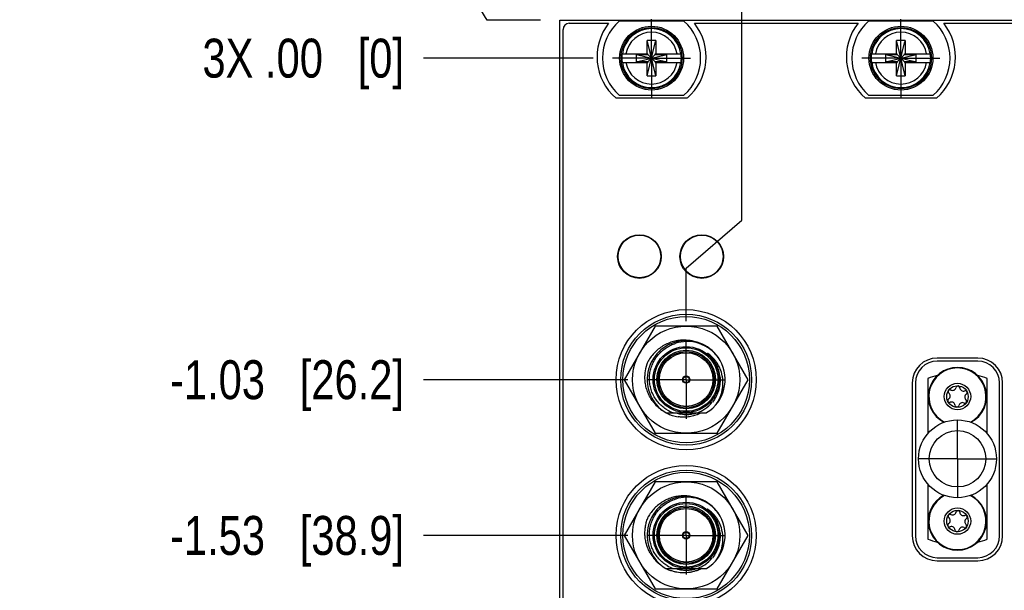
# Model space of a CAD drawing. Header units: inches. Extents: x 0.2 to 16.8, y 0.2 to 10.8.
# Tile 4 of 22: x 3.3 to 6.5, y 6.8 to 8.7. Entities that reach past the tile are written whole.
import ezdxf

# ---------------------------------------------------------------- set-up
doc = ezdxf.new("R2010")
doc.units = ezdxf.units.IN
doc.header["$LTSCALE"] = 0.935
doc.header["$MEASUREMENT"] = 0
doc.linetypes.add('CENTER', pattern=[0.6, 0.375, -0.075, 0.075, -0.075])
doc.layers.get('0').update_dxf_attribs({"linetype": 'CONTINUOUS'})
doc.layers.add('02___PRT_ALL_AXES', color=7, linetype='CONTINUOUS')
doc.layers.add('DIMENSIONS', color=7, linetype='CONTINUOUS')
doc.styles.get("Standard").update_dxf_attribs({"font": 'txt', "width": 0.8})
doc.dimstyles.new('DIMSTYLE_1', dxfattribs={"dimtxt": 0.125, "dimasz": 0.18, "dimexe": 0.125, "dimexo": 0.0625, "dimgap": 0.09, "dimtad": 0, "dimtih": 1, "dimtoh": 1, "dimzin": 4, "dimdsep": 46, "dimtxsty": 'STANDARD', "dimblk": '_FILLED', "dimblk1": '_FILLED', "dimblk2": '_FILLED', "dimcen": 0.09, "dimadec": 0, "dimazin": 0, "dimtp": 0.01, "dimtm": 0.01, "dimtfac": 1, "dimtofl": 0, "dimtmove": 0, "dimatfit": 3, "dimldrblk": '_FILLED', "dimfxl": 1, "dimtolj": 1, "dimtzin": 4, "dimarcsym": 0})

# ---------------------------------------------------------------- blocks, each defined once
blk = doc.blocks.new('*D0')
at = {"layer": 'DIMENSIONS', "color": 2, "linetype": 'CONTINUOUS'}
for p, q in [((4.7492, 8.8391), (4.6411, 8.8391)), ((4.8451, 8.6796), (4.7492, 8.8391)), ((5.0161, 8.6796), (4.8451, 8.6796))]:
    blk.add_line(p, q, dxfattribs=at)
at = {"layer": 'DIMENSIONS', "color": 2, "linetype": 'CONTINUOUS', "insert": (4.5786, 8.9016), "char_height": 0.125, "width": 0.925, "attachment_point": 3, "line_spacing_factor": 0.9}
blk.add_mtext('.12{\\Ftxt.shx;\\W1.000000;\\H0.125000; }[3.1]', dxfattribs=at)
blk = doc.blocks.new('_FILLED')
at = {"color": 0, "linetype": 'BYBLOCK'}
blk.add_solid([(0, 0), (-1, 0.174), (-1, -0.174)], dxfattribs=at)
blk = doc.blocks.new('*D1')
at = {"layer": 'DIMENSIONS', "color": 2, "linetype": 'CONTINUOUS'}
blk.add_line((5.185, 8.5576), (4.6411, 8.5576), dxfattribs=at)
at = {"layer": 'DIMENSIONS', "color": 2, "linetype": 'CONTINUOUS', "insert": (4.5786, 8.6201), "char_height": 0.125, "width": 1.025, "attachment_point": 3, "line_spacing_factor": 0.9}
blk.add_mtext('3X .00{\\Ftxt.shx;\\W1.000000;\\H0.125000; }[0]', dxfattribs=at)
blk = doc.blocks.new('*D2')
at = {"layer": 'DIMENSIONS', "color": 2, "linetype": 'CONTINUOUS'}
blk.add_line((5.296, 7.5251), (4.6411, 7.5251), dxfattribs=at)
at = {"layer": 'DIMENSIONS', "color": 2, "linetype": 'CONTINUOUS', "insert": (4.5786, 7.5876), "char_height": 0.125, "width": 1.225, "attachment_point": 3, "line_spacing_factor": 0.9}
blk.add_mtext('-1.03{\\Ftxt.shx;\\W1.000000;\\H0.125000; }[26.2]', dxfattribs=at)
blk = doc.blocks.new('*D3')
at = {"layer": 'DIMENSIONS', "color": 2, "linetype": 'CONTINUOUS'}
blk.add_line((5.296, 7.0251), (4.6411, 7.0251), dxfattribs=at)
at = {"layer": 'DIMENSIONS', "color": 2, "linetype": 'CONTINUOUS', "insert": (4.5786, 7.0876), "char_height": 0.125, "width": 1.225, "attachment_point": 3, "line_spacing_factor": 0.9}
blk.add_mtext('-1.53{\\Ftxt.shx;\\W1.000000;\\H0.125000; }[38.9]', dxfattribs=at)
blk = doc.blocks.new('*D4')
at = {"layer": 'DIMENSIONS', "color": 2, "linetype": 'CONTINUOUS'}
blk.add_line((5.296, 6.5251), (4.6411, 6.5251), dxfattribs=at)
at = {"layer": 'DIMENSIONS', "color": 2, "linetype": 'CONTINUOUS', "insert": (4.5786, 6.5876), "char_height": 0.125, "width": 1.225, "attachment_point": 3, "line_spacing_factor": 0.9}
blk.add_mtext('-2.03{\\Ftxt.shx;\\W1.000000;\\H0.125000; }[51.6]', dxfattribs=at)
blk = doc.blocks.new('*D5')
at = {"layer": 'DIMENSIONS', "color": 2, "linetype": 'CONTINUOUS'}
blk.add_line((5.1838, 6.1702), (4.6411, 6.1702), dxfattribs=at)
at = {"layer": 'DIMENSIONS', "color": 2, "linetype": 'CONTINUOUS', "insert": (4.5786, 6.2327), "char_height": 0.125, "width": 1.225, "attachment_point": 3, "line_spacing_factor": 0.9}
blk.add_mtext('-2.39{\\Ftxt.shx;\\W1.000000;\\H0.125000; }[60.6]', dxfattribs=at)
blk = doc.blocks.new('*D6')
at = {"layer": 'DIMENSIONS', "color": 2, "linetype": 'CONTINUOUS'}
blk.add_line((5.1838, 4.6859), (4.6411, 4.6859), dxfattribs=at)
at = {"layer": 'DIMENSIONS', "color": 2, "linetype": 'CONTINUOUS', "insert": (4.5786, 4.7484), "char_height": 0.125, "width": 1.225, "attachment_point": 3, "line_spacing_factor": 0.9}
blk.add_mtext('-3.87{\\Ftxt.shx;\\W1.000000;\\H0.125000; }[98.3]', dxfattribs=at)
blk = doc.blocks.new('*D7')
at = {"layer": 'DIMENSIONS', "color": 2, "linetype": 'CONTINUOUS'}
blk.add_line((5.185, 3.7366), (4.6411, 3.7366), dxfattribs=at)
at = {"layer": 'DIMENSIONS', "color": 2, "linetype": 'CONTINUOUS', "insert": (4.5786, 3.7991), "char_height": 0.125, "width": 1.625, "attachment_point": 3, "line_spacing_factor": 0.9}
blk.add_mtext('3X -4.82{\\Ftxt.shx;\\W1.000000;\\H0.125000; }[122.5]', dxfattribs=at)
blk = doc.blocks.new('*D16')
at = {"layer": 'DIMENSIONS', "color": 2, "linetype": 'CONTINUOUS'}
for p, q in [((5.6621, 8.0372), (5.6621, 9.1171)), ((5.4836, 7.8832), (5.6621, 8.0372)), ((5.4836, 7.7127), (5.4836, 7.8832))]:
    blk.add_line(p, q, dxfattribs=at)
at = {"layer": 'DIMENSIONS', "color": 2, "linetype": 'CONTINUOUS', "insert": (5.5996, 9.1796), "char_height": 0.125, "width": 1.225, "attachment_point": 1, "rotation": 90, "line_spacing_factor": 0.9}
blk.add_mtext('3X .11{\\Ftxt.shx;\\W1.000000;\\H0.125000; }[2.8]', dxfattribs=at)
blk = doc.blocks.new('*D17')
at = {"layer": 'DIMENSIONS', "color": 2, "linetype": 'CONTINUOUS'}
blk.add_line((7.4666, 8.7421), (7.4666, 9.1171), dxfattribs=at)
at = {"layer": 'DIMENSIONS', "color": 2, "linetype": 'CONTINUOUS', "insert": (7.4041, 9.1796), "char_height": 0.125, "width": 1.125, "attachment_point": 1, "rotation": 90, "line_spacing_factor": 0.9}
blk.add_mtext('2.09{\\Ftxt.shx;\\W1.000000;\\H0.125000; }[53.2]', dxfattribs=at)

msp = doc.modelspace()

# ---------------------------------------------------------------- linework, layer by layer
at = {"color": 6, "linetype": 'CONTINUOUS'}
for p, q in [((5.0786, 4.5437), (5.0786, 8.6796)), ((5.0786, 8.6796), (7.4666, 8.6796)), ((6.4189, 7.5846), (6.2889, 7.5846)), ((6.2189, 7.5146), (6.2189, 7.0236)), ((6.4889, 7.0236), (6.4889, 7.5146)), ((6.2889, 6.9536), (6.4189, 6.9536))]:
    msp.add_line(p, q, dxfattribs=at)
at = {"color": 7, "linetype": 'CONTINUOUS'}
for p, q in [((5.1086, 8.6696), (5.2349, 8.6696)), ((5.4763, 8.6761), (5.2688, 8.6761)), ((5.5103, 8.6696), (6.0349, 8.6696)), ((6.2763, 8.6761), (6.0688, 8.6761)), ((6.3103, 8.6696), (6.8349, 8.6696)), ((5.0886, 4.5796), (5.0886, 8.6496)), ((5.3588, 8.5714), (5.3588, 8.6147)), ((5.3864, 8.6147), (5.3588, 8.6147)), ((5.3588, 8.5005), (5.3856, 8.6115)), ((5.3864, 8.5005), (5.3596, 8.6115)), ((5.3864, 8.6147), (5.3864, 8.5714)), ((6.1588, 8.5714), (6.1588, 8.6147)), ((6.1864, 8.6147), (6.1588, 8.6147)), ((6.1588, 8.5005), (6.1856, 8.6115)), ((6.1864, 8.5005), (6.1596, 8.6115)), ((6.1864, 8.6147), (6.1864, 8.5714)), ((5.278, 8.5714), (5.3609, 8.5714)), ((5.3241, 8.5459), (5.3241, 8.5693)), ((5.3241, 8.5693), (5.4211, 8.5459)), ((5.3241, 8.5693), (5.3609, 8.5693)), ((5.3241, 8.5459), (5.4211, 8.5693)), ((5.3609, 8.5693), (5.3609, 8.5714)), ((5.3609, 8.5459), (5.3843, 8.5693)), ((5.3843, 8.5459), (5.3609, 8.5693)), ((5.3843, 8.5693), (5.3843, 8.5714)), ((5.3843, 8.5714), (5.4672, 8.5714)), ((5.3843, 8.5693), (5.4211, 8.5693)), ((5.4211, 8.5459), (5.4211, 8.5693)), ((6.078, 8.5714), (6.1609, 8.5714)), ((6.1241, 8.5459), (6.1241, 8.5693)), ((6.1241, 8.5459), (6.2211, 8.5693)), ((6.1241, 8.5693), (6.1609, 8.5693)), ((6.1241, 8.5693), (6.2211, 8.5459)), ((6.1609, 8.5693), (6.1609, 8.5714)), ((6.1609, 8.5459), (6.1843, 8.5693)), ((6.1843, 8.5459), (6.1609, 8.5693)), ((6.1843, 8.5693), (6.1843, 8.5714)), ((6.1843, 8.5714), (6.2672, 8.5714)), ((6.1843, 8.5693), (6.2211, 8.5693)), ((6.2211, 8.5459), (6.2211, 8.5693)), ((5.278, 8.5438), (5.3609, 8.5438)), ((5.3609, 8.5459), (5.3241, 8.5459)), ((5.3588, 8.5005), (5.3588, 8.5438)), ((5.3609, 8.5459), (5.3609, 8.5438)), ((5.3843, 8.5459), (5.3843, 8.5438)), ((5.4211, 8.5459), (5.3843, 8.5459)), ((5.3843, 8.5438), (5.4672, 8.5438)), ((5.3864, 8.5438), (5.3864, 8.5005)), ((6.078, 8.5438), (6.1609, 8.5438)), ((6.1609, 8.5459), (6.1241, 8.5459)), ((6.1588, 8.5005), (6.1588, 8.5438)), ((6.1609, 8.5459), (6.1609, 8.5438)), ((6.1843, 8.5459), (6.1843, 8.5438)), ((6.2211, 8.5459), (6.1843, 8.5459)), ((6.1843, 8.5438), (6.2672, 8.5438)), ((6.1864, 8.5438), (6.1864, 8.5005)), ((5.3588, 8.5005), (5.3864, 8.5005)), ((6.1588, 8.5005), (6.1864, 8.5005)), ((5.2688, 8.4391), (5.4763, 8.4391)), ((6.0688, 8.4391), (6.2763, 8.4391)), ((5.4863, 8.4286), (5.2589, 8.4286)), ((6.2863, 8.4286), (6.0589, 8.4286)), ((5.3843, 7.6971), (5.285, 7.5251)), ((5.5829, 7.6971), (5.3843, 7.6971)), ((5.6822, 7.5251), (5.5829, 7.6971)), ((6.4189, 7.5946), (6.2889, 7.5946)), ((5.285, 7.5251), (5.3843, 7.3531)), ((5.5829, 7.3531), (5.6822, 7.5251)), ((6.2589, 7.5291), (6.2589, 7.3523)), ((6.4489, 7.3523), (6.4489, 7.5291)), ((6.2089, 7.5146), (6.2089, 7.0236)), ((6.4989, 7.0236), (6.4989, 7.5146)), ((5.4179, 7.4192), (5.5493, 7.4192)), ((5.3843, 7.3531), (5.5829, 7.3531)), ((5.3843, 7.1971), (5.285, 7.0251)), ((5.5829, 7.1971), (5.3843, 7.1971)), ((5.6822, 7.0251), (5.5829, 7.1971)), ((6.2589, 7.1899), (6.2589, 7.013)), ((6.4489, 7.013), (6.4489, 7.1899)), ((5.285, 7.0251), (5.3843, 6.8531)), ((5.5829, 6.8531), (5.6822, 7.0251)), ((5.4179, 6.9192), (5.5493, 6.9192)), ((6.2889, 6.9436), (6.4189, 6.9436)), ((5.3843, 6.8531), (5.5829, 6.8531))]:
    msp.add_line(p, q, dxfattribs=at)
for centre, radius in [((5.3726, 8.5576), 0.1025), ((5.3726, 8.5576), 0.098), ((6.1726, 8.5576), 0.1025), ((6.1726, 8.5576), 0.098), ((5.3336, 7.9206), 0.07), ((5.5336, 7.9206), 0.07), ((5.4836, 7.5251), 0.225), ((5.4836, 7.5251), 0.203), ((5.4836, 7.5251), 0.172), ((5.4836, 7.5256), 0.106), ((5.4836, 7.5256), 0.09), ((5.4836, 7.5256), 0.012), ((5.4836, 7.5256), 0.01), ((6.3539, 7.4711), 0.0424), ((6.3539, 7.4711), 0.0344), ((6.3539, 7.2711), 0.125), ((6.3539, 7.2711), 0.0905), ((5.4836, 7.0251), 0.225), ((5.4836, 7.0251), 0.203), ((5.4836, 7.0251), 0.172), ((5.4836, 7.0256), 0.106), ((5.4836, 7.0256), 0.09), ((6.3539, 7.0711), 0.0424), ((6.3539, 7.0711), 0.0344), ((5.4836, 7.0256), 0.012), ((5.4836, 7.0256), 0.01)]:
    msp.add_circle(centre, radius, dxfattribs=at)
at = {"color": 6, "linetype": 'CONTINUOUS'}
for centre, radius in [((5.3336, 7.9211), 0.0685), ((5.5336, 7.9211), 0.0685), ((5.4836, 7.5251), 0.21), ((5.4836, 7.0251), 0.21)]:
    msp.add_circle(centre, radius, dxfattribs=at)
at = {"color": 9, "linetype": 'CONTINUOUS'}
for centre, radius in [((5.4836, 7.5256), 0.102), ((5.4836, 7.5256), 0.094), ((5.4836, 7.5256), 0.086), ((5.4836, 7.0256), 0.102), ((5.4836, 7.0256), 0.094), ((5.4836, 7.0256), 0.086)]:
    msp.add_circle(centre, radius, dxfattribs=at)
at = {"color": 7, "linetype": 'CONTINUOUS'}
for centre, radius, start, end in [((5.1086, 8.6496), 0.02, 90, 180), ((5.3726, 8.5616), 0.175, 141.8922, 229.4642), ((5.3726, 8.5576), 0.1575, 131.203, 228.797), ((5.3726, 8.5576), 0.1575, 311.203, 48.797), ((5.3726, 8.5616), 0.175, 310.5358, 38.1078), ((6.1726, 8.5616), 0.175, 141.8922, 229.4642), ((6.1726, 8.5576), 0.1575, 131.203, 228.797), ((6.1726, 8.5576), 0.1575, 311.203, 48.797), ((6.1726, 8.5616), 0.175, 310.5358, 38.1078), ((5.3726, 8.5576), 0.0956, 171.7166, 188.2834), ((5.3726, 8.5576), 0.0956, 351.7166, 8.2834), ((6.1726, 8.5576), 0.0956, 171.7166, 188.2834), ((6.1726, 8.5576), 0.0956, 351.7166, 8.2834), ((5.4836, 7.5256), 0.125, 30.6894, 238.277), ((5.4864, 7.5257), 0.1219, 91.3285, 107.3921), ((5.4863, 7.5247), 0.123, 51.6834, 91.2559), ((5.476, 7.5263), 0.126, 74.7486, 86.371), ((5.4853, 7.5233), 0.1246, 30.7545, 51.7112), ((5.4836, 7.5256), 0.125, 301.723, 29.4676), ((5.4912, 7.5184), 0.1097, 46.2896, 55.5067), ((5.4909, 7.518), 0.1102, 40.2021, 46.298), ((5.4907, 7.5179), 0.1104, 34.4296, 40.1908), ((6.2889, 7.5146), 0.08, 90, 180), ((6.4189, 7.5146), 0.08, 0, 90), ((6.3539, 7.4711), 0.0935, 297.6637, 242.3218), ((6.3539, 7.2711), 0.275, 103.6155, 110.2095), ((6.3539, 7.2711), 0.275, 69.7905, 76.3244), ((6.3301, 7.4866), 0.00591, 63.6642, 229.9244), ((6.338, 7.5025), 0.0118, 243.6642, 349.9244), ((6.3554, 7.4994), 0.00591, 3.6642, 169.9244), ((6.3731, 7.5005), 0.0118, 183.6642, 289.9244), ((6.3792, 7.4839), 0.00591, 303.6642, 109.9244), ((5.4795, 7.5316), 0.128, 214.9221, 216.4217), ((5.478, 7.5302), 0.1259, 216.3601, 235.0656), ((6.3285, 7.4583), 0.00591, 123.6642, 289.9244), ((6.3187, 7.473), 0.0118, 303.6642, 49.9244), ((6.3776, 7.4556), 0.00591, 243.6642, 49.9244), ((6.389, 7.4691), 0.0118, 123.6642, 229.9244), ((5.481, 7.5267), 0.1144, 239.2466, 249.8791), ((5.481, 7.5245), 0.1122, 290.2438, 303.6351), ((5.4815, 7.5237), 0.1112, 303.6314, 320.6824), ((6.3346, 7.4416), 0.0118, 3.6642, 109.9244), ((6.3523, 7.4428), 0.00591, 183.6642, 349.9244), ((6.3697, 7.4397), 0.0118, 63.6642, 169.9244), ((5.4769, 7.5289), 0.1242, 242.676, 246.297), ((5.4767, 7.5284), 0.1237, 246.2989, 252.3139), ((5.4761, 7.5264), 0.1215, 252.2895, 261.265), ((5.4835, 7.5248), 0.1112, 252.8335, 261.3007), ((5.4835, 7.5246), 0.1109, 252.9578, 256.7209), ((5.4834, 7.5243), 0.1106, 256.7246, 258.4102), ((5.4836, 7.5252), 0.1115, 258.3689, 269.7269), ((5.4836, 7.5244), 0.1108, 268.599, 269.6704), ((5.4836, 7.5241), 0.1105, 269.6702, 271.0419), ((5.4836, 7.5247), 0.1111, 269.7264, 278.8396), ((5.4836, 7.5252), 0.1115, 272.0831, 287.5976), ((5.4836, 7.525), 0.1113, 281.7027, 287.4055), ((5.4766, 7.5219), 0.117, 293.0889, 297.7176), ((5.4836, 7.0256), 0.125, 30.6894, 238.277), ((5.4864, 7.0257), 0.1219, 91.3285, 107.3921), ((5.476, 7.0261), 0.1261, 73.2758, 89.7799), ((5.4863, 7.0247), 0.123, 51.6834, 91.2559), ((6.3539, 7.0711), 0.0935, 117.6637, 62.7692), ((5.4912, 7.0184), 0.1097, 46.2896, 55.5067), ((5.4853, 7.0233), 0.1246, 30.7545, 51.7112), ((5.4836, 7.0256), 0.125, 301.723, 29.4676), ((5.4909, 7.018), 0.1102, 40.2021, 46.298), ((5.4907, 7.0179), 0.1104, 34.4296, 40.1908), ((6.3301, 7.0866), 0.00591, 63.6642, 229.9244), ((6.3187, 7.073), 0.0118, 303.6642, 49.9244), ((6.338, 7.1025), 0.0118, 243.6642, 349.9244), ((6.3554, 7.0994), 0.00591, 3.6642, 169.9244), ((6.3731, 7.1005), 0.0118, 183.6642, 289.9244), ((6.3792, 7.0839), 0.00591, 303.6642, 109.9244), ((6.389, 7.0691), 0.0118, 123.6642, 229.9244), ((6.3285, 7.0583), 0.00591, 123.6642, 289.9244), ((6.3346, 7.0416), 0.0118, 3.6642, 109.9244), ((6.3697, 7.0397), 0.0118, 63.6642, 169.9244), ((6.3776, 7.0556), 0.00591, 243.6642, 49.9244), ((6.2889, 7.0236), 0.08, 180, 270), ((6.3539, 7.2711), 0.275, 249.7905, 256.3244), ((6.3523, 7.0428), 0.00591, 183.6642, 349.9244), ((6.3539, 7.2711), 0.275, 283.6155, 290.2095), ((6.4189, 7.0236), 0.08, 270, 360), ((5.4799, 7.0319), 0.1284, 209.2943, 218.4771), ((5.4815, 7.0237), 0.1112, 303.6314, 320.6824), ((5.4772, 7.0295), 0.1248, 242.0312, 246.2472), ((5.481, 7.0267), 0.1144, 239.2466, 249.8791), ((5.4835, 7.0246), 0.111, 251.8385, 256.7363), ((5.4835, 7.025), 0.1113, 252.6945, 255.8517), ((5.4837, 7.0244), 0.1107, 282.3034, 285.5191), ((5.4837, 7.0247), 0.1111, 285.5203, 288.2099), ((5.4763, 7.0225), 0.1177, 290.0106, 298.5933), ((5.481, 7.0245), 0.1122, 290.2438, 303.6351), ((5.4769, 7.0288), 0.1242, 246.2478, 249.3305), ((5.4837, 7.0257), 0.1121, 255.8554, 265.2706), ((5.4837, 7.025), 0.1113, 256.7404, 271.5857), ((5.4836, 7.0255), 0.1118, 266.3292, 275.885), ((5.4837, 7.0239), 0.1103, 271.5966, 274.7867), ((5.4836, 7.0245), 0.1109, 274.7899, 277.9634), ((5.4837, 7.0248), 0.1111, 275.8834, 282.2952), ((5.4834, 7.0256), 0.112, 277.9673, 284.246)]:
    msp.add_arc(centre, radius, start, end, dxfattribs=at)
at = {"color": 9, "linetype": 'CONTINUOUS'}
for centre, radius, start, end in [((5.3726, 8.5576), 0.0947, 8.3637, 171.6363), ((5.3726, 8.5576), 0.0832, 9.5336, 170.4664), ((6.1726, 8.5576), 0.0947, 8.3637, 171.6363), ((6.1726, 8.5576), 0.0832, 9.5336, 170.4664), ((5.3726, 8.5576), 0.0947, 188.3637, 351.6363), ((5.3726, 8.5576), 0.0832, 189.5336, 350.4664), ((6.1726, 8.5576), 0.0947, 188.3637, 351.6363), ((6.1726, 8.5576), 0.0832, 189.5336, 350.4664), ((5.4834, 7.5255), 0.1088, 40.659, 49.9984), ((5.4829, 7.525), 0.1095, 35.8147, 40.6638), ((5.4835, 7.5254), 0.1088, 28.0619, 35.8176), ((5.4847, 7.5261), 0.1074, 27.4099, 28.0447), ((5.4839, 7.5258), 0.1082, 18.3114, 27.3835), ((5.4828, 7.5254), 0.1094, 8.2286, 18.3187), ((6.3539, 7.4711), 0.0917, 296.7943, 243.3842), ((6.3539, 7.0711), 0.0917, 116.7943, 63.3841), ((5.4834, 7.0255), 0.1088, 40.659, 49.9984), ((5.4829, 7.025), 0.1095, 35.8147, 40.6638), ((5.4835, 7.0254), 0.1088, 28.0619, 35.8176), ((5.4847, 7.0261), 0.1074, 27.4099, 28.0447), ((5.4839, 7.0258), 0.1082, 18.3114, 27.3835), ((5.4828, 7.0254), 0.1094, 8.2286, 18.3187)]:
    msp.add_arc(centre, radius, start, end, dxfattribs=at)
at = {"color": 6, "linetype": 'CONTINUOUS'}
for centre, start, end in [((6.2889, 7.5146), 90, 180), ((6.4189, 7.5146), 0, 90), ((6.2889, 7.0236), 180, 270), ((6.4189, 7.0236), 270, 360)]:
    msp.add_arc(centre, 0.07, start, end, dxfattribs=at)
at = {"color": 7, "linetype": 'CONTINUOUS'}
for points, knots in [([(5.484, 7.652), (5.4809, 7.6522), (5.4748, 7.6523), (5.4656, 7.6519), (5.4564, 7.6508), (5.4474, 7.6491), (5.4385, 7.6467), (5.4268, 7.6427), (5.4129, 7.6362), (5.3974, 7.6261), (5.3835, 7.6139), (5.3714, 7.5999), (5.3647, 7.5896), (5.3617, 7.5843)], [0, 0, 0, 0, 0.062527, 0.12505, 0.187575, 0.250101, 0.312627, 0.375152, 0.500124, 0.625068, 0.750051, 0.875123, 1, 1, 1, 1]), ([(5.4225, 7.4284), (5.4177, 7.4312), (5.4084, 7.4377), (5.396, 7.4494), (5.3855, 7.4628), (5.377, 7.4776), (5.3708, 7.4934), (5.367, 7.51), (5.3658, 7.5241), (5.366, 7.5354), (5.3671, 7.5467), (5.37, 7.5606), (5.3758, 7.5766), (5.3838, 7.5916), (5.3938, 7.6053), (5.4057, 7.6175), (5.4192, 7.6279), (5.434, 7.6362), (5.4446, 7.6404), (5.45, 7.6421)], [0, 0, 0, 0, 0.062533, 0.125018, 0.187508, 0.250006, 0.312502, 0.374997, 0.437494, 0.468761, 0.500029, 0.562527, 0.625024, 0.68752, 0.750017, 0.812515, 0.875013, 0.937501, 1, 1, 1, 1]), ([(5.3746, 7.4583), (5.3715, 7.4628), (5.3658, 7.4723), (5.3591, 7.4874), (5.3543, 7.5032), (5.3517, 7.5196), (5.3511, 7.5361), (5.353, 7.558), (5.3575, 7.5741), (5.3617, 7.5843)], [0, 0, 0, 0, 0.12506, 0.25011, 0.375172, 0.500232, 0.625266, 0.750357, 1, 1, 1, 1]), ([(5.5652, 7.5957), (5.5646, 7.5964), (5.5634, 7.5978), (5.5615, 7.5998), (5.5599, 7.6015), (5.5586, 7.6028), (5.5576, 7.6038), (5.5566, 7.6048), (5.5557, 7.6056), (5.5551, 7.6062), (5.5546, 7.6067), (5.5541, 7.6072), (5.5536, 7.6075), (5.5533, 7.6079), (5.553, 7.6081), (5.5528, 7.6083), (5.5525, 7.6086), (5.5523, 7.6088), (5.5521, 7.609), (5.5519, 7.6092), (5.5518, 7.6093), (5.5517, 7.6094), (5.5516, 7.6095), (5.5515, 7.6096), (5.5515, 7.6097), (5.5514, 7.6098), (5.5514, 7.6098), (5.5513, 7.6099), (5.5514, 7.6099), (5.5514, 7.6099), (5.5515, 7.6099), (5.5515, 7.6099), (5.5516, 7.6099), (5.5517, 7.6098), (5.5518, 7.6098), (5.5519, 7.6097), (5.552, 7.6096), (5.5522, 7.6096), (5.5523, 7.6095), (5.5525, 7.6093), (5.5528, 7.6092), (5.5531, 7.609), (5.5532, 7.6089), (5.5533, 7.6088)], [0, 0, 0, 0, 0.125526, 0.25105, 0.376571, 0.439329, 0.502084, 0.564836, 0.62758, 0.658948, 0.690313, 0.721672, 0.753024, 0.768696, 0.784364, 0.800027, 0.815683, 0.831329, 0.846958, 0.854763, 0.862557, 0.870335, 0.878085, 0.881941, 0.885775, 0.889566, 0.893243, 0.896431, 0.897845, 0.899503, 0.901277, 0.903102, 0.906844, 0.910639, 0.914464, 0.922161, 0.929896, 0.937652, 0.945422, 0.953202, 0.968784, 0.984384, 1, 1, 1, 1]), ([(5.5917, 7.5353), (5.5911, 7.5408), (5.589, 7.5518), (5.5843, 7.565), (5.5795, 7.5751), (5.5752, 7.5823), (5.5705, 7.5892), (5.567, 7.5936), (5.5652, 7.5957)], [0, 0, 0, 0, 0.249906, 0.499815, 0.624858, 0.749902, 0.874949, 1, 1, 1, 1]), ([(5.5996, 7.5377), (5.5981, 7.5453), (5.5947, 7.5565), (5.588, 7.5705), (5.584, 7.5771), (5.5818, 7.5803)], [0, 0, 0, 0, 0.499752, 0.749874, 1, 1, 1, 1]), ([(5.5917, 7.5353), (5.5926, 7.528), (5.5927, 7.517), (5.5907, 7.5024), (5.5882, 7.4918), (5.5845, 7.4814), (5.5783, 7.4681), (5.5722, 7.4589), (5.5676, 7.4532)], [0, 0, 0, 0, 0.249759, 0.37494, 0.50003, 0.625082, 0.750147, 1, 1, 1, 1]), ([(5.5795, 7.4454), (5.5841, 7.452), (5.5902, 7.4626), (5.596, 7.4777), (5.5992, 7.4895), (5.6012, 7.5014), (5.602, 7.5136), (5.6015, 7.5257), (5.6004, 7.5337), (5.5996, 7.5377)], [0, 0, 0, 0, 0.249737, 0.374887, 0.499951, 0.624952, 0.749957, 0.874981, 1, 1, 1, 1]), ([(5.5225, 7.4143), (5.5174, 7.4122), (5.5096, 7.4094), (5.4988, 7.407), (5.4879, 7.4052), (5.4741, 7.4045), (5.4631, 7.4054), (5.4576, 7.4062)], [0, 0, 0, 0, 0.249953, 0.375008, 0.500067, 0.75004, 1, 1, 1, 1]), ([(5.4764, 7.1522), (5.4706, 7.1522), (5.459, 7.1515), (5.4446, 7.1486), (5.4335, 7.1451), (5.4227, 7.1409), (5.4096, 7.1342), (5.3952, 7.1243), (5.3822, 7.1125), (5.3709, 7.0992), (5.3646, 7.0893), (5.3617, 7.0843)], [0, 0, 0, 0, 0.124986, 0.249974, 0.312504, 0.375034, 0.500025, 0.625017, 0.750009, 0.875005, 1, 1, 1, 1]), ([(5.4225, 6.9284), (5.4177, 6.9312), (5.4084, 6.9377), (5.396, 6.9494), (5.3855, 6.9628), (5.377, 6.9776), (5.3708, 6.9934), (5.367, 7.01), (5.3658, 7.0241), (5.366, 7.0354), (5.3671, 7.0467), (5.37, 7.0606), (5.3758, 7.0766), (5.3838, 7.0916), (5.3938, 7.1053), (5.4057, 7.1175), (5.4192, 7.1279), (5.434, 7.1362), (5.4446, 7.1404), (5.45, 7.1421)], [0, 0, 0, 0, 0.062533, 0.125018, 0.187508, 0.250006, 0.312502, 0.374997, 0.437494, 0.468761, 0.500029, 0.562527, 0.625024, 0.68752, 0.750017, 0.812515, 0.875013, 0.937501, 1, 1, 1, 1]), ([(5.5652, 7.0957), (5.5646, 7.0964), (5.5634, 7.0978), (5.5615, 7.0998), (5.5599, 7.1015), (5.5586, 7.1028), (5.5576, 7.1038), (5.5566, 7.1048), (5.5557, 7.1056), (5.5551, 7.1062), (5.5546, 7.1067), (5.5541, 7.1072), (5.5536, 7.1075), (5.5533, 7.1079), (5.553, 7.1081), (5.5528, 7.1083), (5.5525, 7.1086), (5.5523, 7.1088), (5.5521, 7.109), (5.5519, 7.1092), (5.5518, 7.1093), (5.5517, 7.1094), (5.5516, 7.1095), (5.5515, 7.1096), (5.5515, 7.1097), (5.5514, 7.1098), (5.5514, 7.1098), (5.5513, 7.1099), (5.5514, 7.1099), (5.5514, 7.1099), (5.5515, 7.1099), (5.5515, 7.1099), (5.5516, 7.1099), (5.5517, 7.1098), (5.5518, 7.1098), (5.5519, 7.1097), (5.552, 7.1096), (5.5522, 7.1096), (5.5523, 7.1095), (5.5525, 7.1093), (5.5528, 7.1092), (5.5531, 7.109), (5.5532, 7.1089), (5.5533, 7.1088)], [0, 0, 0, 0, 0.125526, 0.25105, 0.376571, 0.439329, 0.502084, 0.564836, 0.62758, 0.658948, 0.690313, 0.721672, 0.753024, 0.768696, 0.784364, 0.800027, 0.815683, 0.831329, 0.846958, 0.854763, 0.862557, 0.870335, 0.878085, 0.881941, 0.885775, 0.889566, 0.893243, 0.896431, 0.897845, 0.899503, 0.901277, 0.903102, 0.906844, 0.910639, 0.914464, 0.922161, 0.929896, 0.937652, 0.945422, 0.953202, 0.968784, 0.984384, 1, 1, 1, 1]), ([(5.3679, 6.9691), (5.3654, 6.9734), (5.3611, 6.9824), (5.3562, 6.9965), (5.3529, 7.0111), (5.3512, 7.0259), (5.3513, 7.0409), (5.3531, 7.0557), (5.3559, 7.0678), (5.359, 7.0773), (5.3608, 7.082), (5.3617, 7.0843)], [0, 0, 0, 0, 0.12499, 0.249982, 0.374975, 0.49997, 0.624963, 0.749958, 0.874955, 0.937478, 1, 1, 1, 1]), ([(5.5917, 7.0353), (5.5911, 7.0408), (5.589, 7.0518), (5.5843, 7.065), (5.5795, 7.0751), (5.5752, 7.0823), (5.5705, 7.0892), (5.567, 7.0936), (5.5652, 7.0957)], [0, 0, 0, 0, 0.249906, 0.499815, 0.624858, 0.749902, 0.874949, 1, 1, 1, 1]), ([(5.5996, 7.0377), (5.5981, 7.0453), (5.5947, 7.0565), (5.588, 7.0705), (5.584, 7.0771), (5.5818, 7.0803)], [0, 0, 0, 0, 0.499752, 0.749874, 1, 1, 1, 1]), ([(5.5917, 7.0353), (5.5926, 7.028), (5.5927, 7.017), (5.5907, 7.0024), (5.5882, 6.9918), (5.5845, 6.9814), (5.5783, 6.9681), (5.5722, 6.9589), (5.5676, 6.9532)], [0, 0, 0, 0, 0.249759, 0.37494, 0.50003, 0.625082, 0.750147, 1, 1, 1, 1]), ([(5.5795, 6.9454), (5.5841, 6.952), (5.5902, 6.9626), (5.596, 6.9777), (5.5992, 6.9895), (5.6012, 7.0014), (5.602, 7.0136), (5.6015, 7.0257), (5.6004, 7.0337), (5.5996, 7.0377)], [0, 0, 0, 0, 0.249737, 0.374887, 0.499951, 0.624952, 0.749957, 0.874981, 1, 1, 1, 1]), ([(5.4092, 6.9248), (5.4064, 6.9266), (5.4009, 6.9305), (5.3905, 6.9392), (5.3836, 6.9467), (5.3793, 6.952)], [0, 0, 0, 0, 0.250098, 0.500197, 1, 1, 1, 1]), ([(5.5165, 6.912), (5.5132, 6.9108), (5.5064, 6.9086), (5.496, 6.9064), (5.4854, 6.9051), (5.4712, 6.9046), (5.457, 6.906), (5.4432, 6.9092), (5.4364, 6.9114), (5.4331, 6.9127)], [0, 0, 0, 0, 0.125028, 0.250057, 0.375087, 0.500118, 0.749938, 0.874968, 1, 1, 1, 1])]:
    msp.add_open_spline(points, degree=3, knots=knots, dxfattribs=at)
at = {"layer": '02___PRT_ALL_AXES', "color": 7, "linetype": 'CENTER'}
for p, q in [((5.3726, 8.5576), (5.3726, 8.6827)), ((6.1726, 8.5576), (6.1726, 8.6827)), ((5.3726, 8.5576), (5.2475, 8.5576)), ((5.3726, 8.5576), (5.3726, 8.4325)), ((5.3726, 8.5576), (5.4977, 8.5576)), ((6.1726, 8.5576), (6.0475, 8.5576)), ((6.1726, 8.5576), (6.1726, 8.4325)), ((6.1726, 8.5576), (6.2977, 8.5576)), ((5.4836, 7.5251), (5.4836, 7.6502)), ((5.4836, 7.5251), (5.3585, 7.5251)), ((5.4836, 7.5251), (5.4836, 7.4)), ((5.4836, 7.5251), (5.6087, 7.5251)), ((6.3539, 7.2711), (6.3539, 7.3962)), ((6.3539, 7.2711), (6.2288, 7.2711)), ((6.3539, 7.2711), (6.3539, 7.146)), ((6.3539, 7.2711), (6.479, 7.2711)), ((5.4836, 7.0251), (5.4836, 7.1502)), ((5.4836, 7.0251), (5.3585, 7.0251)), ((5.4836, 7.0251), (5.4836, 6.9)), ((5.4836, 7.0251), (5.6087, 7.0251))]:
    msp.add_line(p, q, dxfattribs=at)

# ---------------------------------------------------------------- dimensions: what is measured, and where the dimension line sits
at = {"layer": 'DIMENSIONS', "color": 2, "linetype": 'CONTINUOUS'}
for feature_location, offset, origin, text, picture, middle in [((5.4836, 7.7127), (0.1785, 1.4044), (5.3726, 7.6502), '3X <>', '*D16', (5.6621, 9.7921)), ((5.1849995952, 8.5575840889), (-0.5439, 0), (5.2474995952, 8.5575840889), '3X <>', '*D1', (4.0660995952, 8.5575840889)), ((5.185, 3.7366), (-0.5439, 0), (5.2475, 8.5576), '3X -<>', '*D7', (3.7661, 3.7366)), ((5.296, 7.5251), (-0.6549, 0), (5.3585, 8.5576), '-<>', '*D2', (3.9661, 7.5251)), ((5.296, 7.0251), (-0.6549, 0), (5.3585, 8.5576), '-<>', '*D3', (3.9661, 7.0251)), ((5.296, 6.5251), (-0.6549, 0), (5.3585, 8.5576), '-<>', '*D4', (3.9661, 6.5251)), ((5.1838, 6.1702), (-0.5427, 0), (5.2463, 8.5576), '-<>', '*D5', (3.9661, 6.1702)), ((5.1838, 4.6859), (-0.5427, 0), (5.2463, 8.5576), '-<>', '*D6', (3.9661, 4.6859))]:
    dim = msp.add_ordinate_dim(feature_location=feature_location, offset=offset, dtype=0, origin=origin, text=text, dimstyle='DIMSTYLE_1', override={"dimtad": 1, "dimtih": 0, "dimtoh": 0}, dxfattribs=at)
    dim.commit()
    dim.dimension.update_dxf_attribs({"geometry": picture, "text_midpoint": middle})
for feature_location, offset, dtype, origin, picture, middle in [((7.4666, 8.7421), (0, 0.375), 1, (5.3726, 8.6796), '*D17', (7.4666, 9.7421)), ((5.0161, 8.6796), (-0.375, 0.1595), 0, (5.2475, 8.5576), '*D0', (4.1161, 8.8391))]:
    dim = msp.add_ordinate_dim(feature_location=feature_location, offset=offset, dtype=dtype, origin=origin, dimstyle='DIMSTYLE_1', override={"dimtad": 1, "dimtih": 0, "dimtoh": 0}, dxfattribs=at)
    dim.commit()
    dim.dimension.update_dxf_attribs({"geometry": picture, "text_midpoint": middle})

doc.saveas('drawing.dxf')
